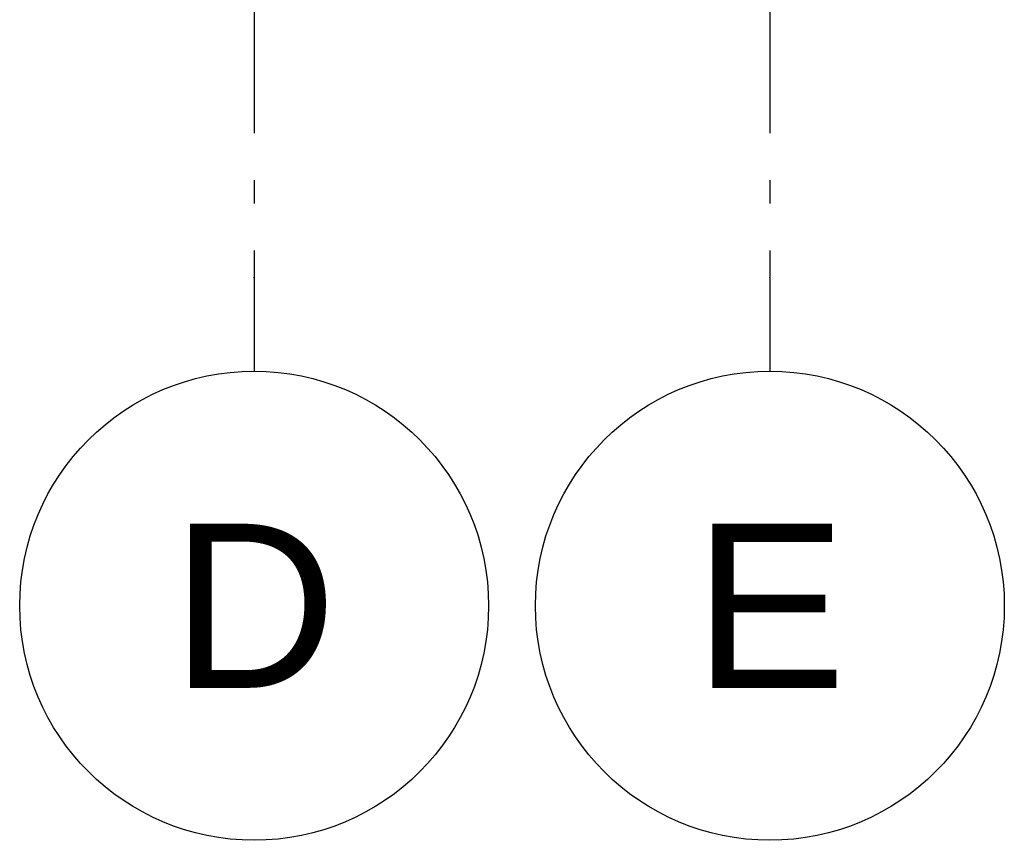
# Model space of a CAD drawing. Header units: millimetres. Extents: x 165469 to 203387225, y -6480348228 to 105421.
# Tile 35 of 67: x 203343937 to 203346037, y -6480312406 to -6480310657. Entities that reach past the tile are written whole.
import ezdxf
from ezdxf.enums import TextEntityAlignment as Align

# ---------------------------------------------------------------- set-up
doc = ezdxf.new("R2010")
doc.units = ezdxf.units.MM
doc.header["$LTSCALE"] = 0.5
doc.header["$MEASUREMENT"] = 0
doc.linetypes.add('Akselinje', pattern=[1500, 1000, -200, 100, -200])
doc.linetypes.add('PLINE', pattern=[0])
doc.layers.add('82-- Modullinjer(Nye konstruksjoner)', color=7, linetype='Continuous')
doc.styles.add('GENERATED_STYLE_2', font='arial.ttf')

# ---------------------------------------------------------------- blocks, each defined once
blk = doc.blocks.new('Standard grid marker[10]_6', base_point=(203344437.5, -6480291448.8))
at = {"layer": '82-- Modullinjer(Nye konstruksjoner)', "linetype": 'Akselinje'}
for p, q in [((203344437.5, -6480291648.8), (203344437.5, -6480311206.2)), ((203344437.5, -6480311206.2), (203344437.5, -6480311406.2))]:
    blk.add_line(p, q, dxfattribs=at)
at = {"layer": '82-- Modullinjer(Nye konstruksjoner)', "linetype": 'PLINE'}
blk.add_circle((203344437.5, -6480311906.2), 500, dxfattribs=at)
at = {"layer": '82-- Modullinjer(Nye konstruksjoner)', "linetype": 'Akselinje'}
blk.add_point((203344437.5, -6480311206.2), dxfattribs=at)
blk.add_point((203344437.5, -6480311206.2), dxfattribs=at)
at = {"layer": '82-- Modullinjer(Nye konstruksjoner)', "style": 'GENERATED_STYLE_2'}
for tag, p in [('AC_MarkerText_1_0', (203344437.5, -6480290773.8)), ('AC_MarkerText_1_1', (203344437.5, -6480311731.3))]:
    blk.add_attdef(tag, text='', height=350, rotation=360, dxfattribs=at).set_placement(p, align=Align.TOP_CENTER)
blk = doc.blocks.new('Standard grid marker[11]_6', base_point=(203345537.5, -6480291448.8))
at = {"layer": '82-- Modullinjer(Nye konstruksjoner)', "linetype": 'Akselinje'}
for p, q in [((203345537.5, -6480291648.8), (203345537.5, -6480311206.2)), ((203345537.5, -6480311206.2), (203345537.5, -6480311406.2))]:
    blk.add_line(p, q, dxfattribs=at)
at = {"layer": '82-- Modullinjer(Nye konstruksjoner)', "linetype": 'PLINE'}
blk.add_circle((203345537.5, -6480311906.2), 500, dxfattribs=at)
at = {"layer": '82-- Modullinjer(Nye konstruksjoner)', "linetype": 'Akselinje'}
blk.add_point((203345537.5, -6480311206.2), dxfattribs=at)
blk.add_point((203345537.5, -6480311206.2), dxfattribs=at)
at = {"layer": '82-- Modullinjer(Nye konstruksjoner)', "style": 'GENERATED_STYLE_2'}
for tag, p in [('AC_MarkerText_1_0', (203345537.5, -6480290773.8)), ('AC_MarkerText_1_1', (203345537.5, -6480311731.3))]:
    blk.add_attdef(tag, text='', height=350, rotation=360, dxfattribs=at).set_placement(p, align=Align.TOP_CENTER)

msp = doc.modelspace()

# ---------------------------------------------------------------- block references
at = {"layer": '82-- Modullinjer(Nye konstruksjoner)', "linetype": 'PLINE'}
ref = msp.add_blockref('Standard grid marker[10]_6', (203344437.5, -6480291448.8), dxfattribs=at)
ref.add_attrib('AC_MarkerText_1_1', 'D', dxfattribs={"color": 7, "height": 350, "rotation": 360, "style": 'GENERATED_STYLE_2'}).set_placement((203344437.5, -6480311731.3), align=Align.TOP_CENTER)
ref = msp.add_blockref('Standard grid marker[11]_6', (203345537.5, -6480291448.8), dxfattribs=at)
ref.add_attrib('AC_MarkerText_1_1', 'E', dxfattribs={"color": 7, "height": 350, "rotation": 360, "style": 'GENERATED_STYLE_2'}).set_placement((203345537.5, -6480311731.3), align=Align.TOP_CENTER)

doc.saveas('drawing.dxf')
